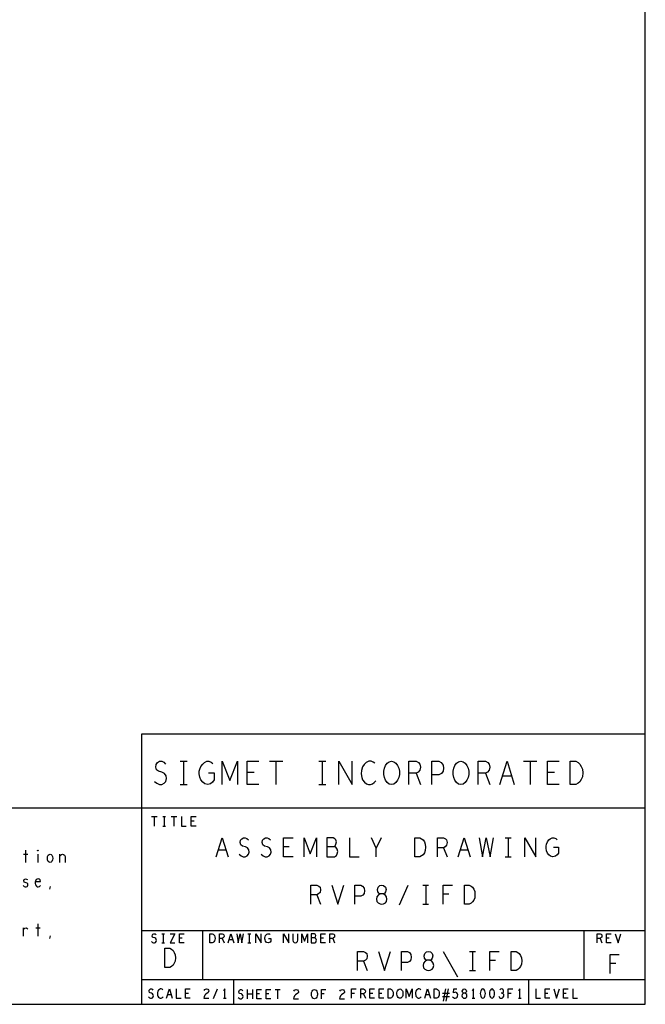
# Model space of a CAD drawing. Extents: x 17.9 to 50.9, y 20.7 to 41.7.
# Tile 13 of 15: x 45.8 to 50.9, y 20.7 to 28.8. Entities that reach past the tile are written whole.
import ezdxf

# ---------------------------------------------------------------- set-up
doc = ezdxf.new("R2010")
doc.units = 0
doc.layers.add('RVP8-IFD_F_bas', color=2, linetype='CONTINUOUS')

msp = doc.modelspace()

# ---------------------------------------------------------------- linework, layer by layer
at = {"layer": 'RVP8-IFD_F_bas'}
for points in [[(17.93, 20.735), (50.93, 20.735), (50.93, 41.735), (17.93, 41.735), (17.93, 20.735), (17.93, 20.735)], [(48.865, 22.525), (48.847, 22.528), (48.83, 22.541), (48.816, 22.559), (48.807, 22.581), (48.802, 22.606), (48.802, 22.632), (48.807, 22.657), (48.816, 22.679), (48.83, 22.697), (48.847, 22.71), (48.865, 22.713), (48.884, 22.71), (48.901, 22.697), (48.915, 22.679), (48.924, 22.657), (48.929, 22.632), (48.929, 22.606), (48.924, 22.581), (48.915, 22.559), (48.901, 22.541), (48.884, 22.528), (48.865, 22.525)], [(49.429, 22.525), (49.411, 22.528), (49.394, 22.541), (49.38, 22.559), (49.371, 22.581), (49.366, 22.606), (49.366, 22.632), (49.371, 22.657), (49.38, 22.679), (49.394, 22.697), (49.411, 22.71), (49.429, 22.713), (49.448, 22.71), (49.465, 22.697), (49.479, 22.679), (49.488, 22.657), (49.493, 22.632), (49.493, 22.606), (49.488, 22.581), (49.479, 22.559), (49.465, 22.541), (49.448, 22.528), (49.429, 22.525)], [(50.318, 22.525), (50.318, 22.713), (50.365, 22.713), (50.384, 22.704), (50.398, 22.691), (50.409, 22.672), (50.419, 22.65), (50.421, 22.619), (50.419, 22.588), (50.409, 22.566), (50.398, 22.547), (50.384, 22.534), (50.365, 22.525), (50.318, 22.525)], [(49.056, 21.935), (49.056, 22.091), (49.095, 22.091), (49.11, 22.083), (49.122, 22.073), (49.132, 22.057), (49.139, 22.039), (49.141, 22.013), (49.139, 21.987), (49.132, 21.969), (49.122, 21.953), (49.11, 21.943), (49.095, 21.935), (49.056, 21.935)], [(45.987, 21.983), (45.985, 21.985), (45.985, 21.988), (45.987, 21.99), (45.99, 21.988), (45.99, 21.985), (45.987, 21.983)], [(46.087, 21.89), (46.08, 21.892), (46.072, 21.898), (46.067, 21.91), (46.065, 21.923), (46.067, 21.937), (46.072, 21.948), (46.08, 21.955), (46.087, 21.957), (46.095, 21.955), (46.102, 21.948), (46.107, 21.937), (46.109, 21.923), (46.107, 21.91), (46.102, 21.898), (46.095, 21.892), (46.087, 21.89)], [(48.785, 21.55), (48.799, 21.553), (48.815, 21.56), (48.825, 21.573), (48.828, 21.592), (48.825, 21.61), (48.813, 21.625), (48.795, 21.633), (48.776, 21.633), (48.764, 21.638), (48.754, 21.651), (48.75, 21.67), (48.756, 21.688), (48.77, 21.701), (48.785, 21.706), (48.801, 21.701), (48.815, 21.688), (48.821, 21.67), (48.817, 21.651), (48.807, 21.638), (48.795, 21.633), (48.776, 21.633), (48.758, 21.625), (48.746, 21.61), (48.743, 21.592), (48.746, 21.573), (48.756, 21.56), (48.772, 21.553), (48.785, 21.55)], [(49.459, 21.55), (49.459, 21.706), (49.498, 21.706), (49.513, 21.698), (49.525, 21.688), (49.535, 21.672), (49.542, 21.654), (49.544, 21.628), (49.542, 21.602), (49.535, 21.584), (49.525, 21.568), (49.513, 21.558), (49.498, 21.55), (49.459, 21.55)], [(47.387, 21.235), (47.387, 21.31), (47.406, 21.31), (47.414, 21.306), (47.419, 21.301), (47.424, 21.294), (47.428, 21.285), (47.429, 21.272), (47.428, 21.26), (47.424, 21.251), (47.419, 21.244), (47.414, 21.239), (47.406, 21.235), (47.387, 21.235)], [(47.021, 21.035), (47.021, 21.191), (47.06, 21.191), (47.075, 21.183), (47.087, 21.173), (47.097, 21.157), (47.104, 21.139), (47.106, 21.113), (47.104, 21.087), (47.097, 21.069), (47.087, 21.053), (47.075, 21.043), (47.06, 21.035), (47.021, 21.035)], [(49.165, 21.01), (49.179, 21.013), (49.195, 21.02), (49.205, 21.033), (49.208, 21.052), (49.205, 21.07), (49.193, 21.085), (49.175, 21.093), (49.156, 21.093), (49.144, 21.098), (49.134, 21.111), (49.13, 21.13), (49.136, 21.148), (49.15, 21.161), (49.165, 21.166), (49.181, 21.161), (49.195, 21.148), (49.201, 21.13), (49.197, 21.111), (49.187, 21.098), (49.175, 21.093), (49.156, 21.093), (49.138, 21.085), (49.126, 21.07), (49.123, 21.052), (49.126, 21.033), (49.136, 21.02), (49.152, 21.013), (49.165, 21.01)], [(49.839, 21.01), (49.839, 21.166), (49.878, 21.166), (49.893, 21.158), (49.905, 21.148), (49.915, 21.132), (49.922, 21.114), (49.924, 21.088), (49.922, 21.062), (49.915, 21.044), (49.905, 21.028), (49.893, 21.018), (49.878, 21.01), (49.839, 21.01)], [(48.238, 20.78), (48.231, 20.781), (48.224, 20.786), (48.218, 20.794), (48.215, 20.803), (48.213, 20.812), (48.213, 20.822), (48.215, 20.832), (48.218, 20.841), (48.224, 20.849), (48.231, 20.854), (48.238, 20.855), (48.245, 20.854), (48.252, 20.849), (48.258, 20.841), (48.261, 20.832), (48.263, 20.822), (48.263, 20.812), (48.261, 20.803), (48.258, 20.794), (48.252, 20.786), (48.245, 20.781), (48.238, 20.78)], [(48.837, 20.785), (48.837, 20.86), (48.856, 20.86), (48.864, 20.856), (48.869, 20.851), (48.874, 20.844), (48.878, 20.835), (48.879, 20.822), (48.878, 20.81), (48.874, 20.801), (48.869, 20.794), (48.864, 20.789), (48.856, 20.785), (48.837, 20.785)], [(48.933, 20.785), (48.926, 20.786), (48.919, 20.791), (48.913, 20.799), (48.91, 20.808), (48.908, 20.818), (48.908, 20.828), (48.91, 20.838), (48.913, 20.846), (48.919, 20.854), (48.926, 20.859), (48.933, 20.86), (48.94, 20.859), (48.947, 20.854), (48.953, 20.846), (48.956, 20.838), (48.958, 20.828), (48.958, 20.818), (48.956, 20.808), (48.953, 20.799), (48.947, 20.791), (48.94, 20.786), (48.933, 20.785)], [(49.212, 20.785), (49.212, 20.86), (49.231, 20.86), (49.239, 20.856), (49.244, 20.851), (49.249, 20.844), (49.253, 20.835), (49.254, 20.822), (49.253, 20.81), (49.249, 20.801), (49.244, 20.794), (49.239, 20.789), (49.231, 20.785), (49.212, 20.785)], [(49.458, 20.785), (49.465, 20.786), (49.472, 20.79), (49.477, 20.796), (49.479, 20.805), (49.477, 20.814), (49.471, 20.821), (49.463, 20.825), (49.453, 20.825), (49.448, 20.828), (49.443, 20.834), (49.441, 20.842), (49.444, 20.851), (49.451, 20.858), (49.458, 20.86), (49.465, 20.858), (49.472, 20.851), (49.475, 20.842), (49.473, 20.834), (49.468, 20.828), (49.463, 20.825), (49.453, 20.825), (49.445, 20.821), (49.439, 20.814), (49.437, 20.805), (49.439, 20.796), (49.444, 20.79), (49.451, 20.786), (49.458, 20.785)], [(49.608, 20.86), (49.601, 20.858), (49.595, 20.851), (49.591, 20.844), (49.588, 20.834), (49.587, 20.822), (49.588, 20.811), (49.591, 20.801), (49.595, 20.794), (49.601, 20.787), (49.608, 20.785), (49.615, 20.787), (49.621, 20.794), (49.625, 20.801), (49.628, 20.811), (49.629, 20.822), (49.628, 20.834), (49.625, 20.844), (49.621, 20.851), (49.615, 20.858), (49.608, 20.86)], [(49.683, 20.86), (49.676, 20.858), (49.67, 20.851), (49.666, 20.844), (49.663, 20.834), (49.662, 20.822), (49.663, 20.811), (49.666, 20.801), (49.67, 20.794), (49.676, 20.787), (49.683, 20.785), (49.69, 20.787), (49.696, 20.794), (49.7, 20.801), (49.703, 20.811), (49.704, 20.822), (49.703, 20.834), (49.7, 20.844), (49.696, 20.851), (49.69, 20.858), (49.683, 20.86)]]:
    msp.add_lwpolyline(points, close=True, dxfattribs=at)
for points in [[(50.93, 22.935), (46.83, 22.935), (46.83, 20.735)], [(46.936, 22.55), (46.955, 22.534), (46.976, 22.525), (46.995, 22.525), (47.014, 22.534), (47.028, 22.55), (47.035, 22.572), (47.03, 22.594), (47.018, 22.613), (46.997, 22.625), (46.969, 22.632), (46.953, 22.644), (46.946, 22.666), (46.95, 22.688), (46.962, 22.704), (46.978, 22.713), (46.995, 22.713), (47.011, 22.707), (47.025, 22.691)], [(47.145, 22.713), (47.202, 22.713)], [(47.173, 22.713), (47.173, 22.525)], [(47.376, 22.619), (47.423, 22.619), (47.423, 22.563), (47.409, 22.544), (47.392, 22.531), (47.369, 22.525), (47.345, 22.531), (47.329, 22.544), (47.314, 22.563), (47.305, 22.585), (47.3, 22.61), (47.3, 22.632), (47.305, 22.65), (47.314, 22.672), (47.329, 22.691), (47.343, 22.704), (47.361, 22.713), (47.378, 22.713), (47.397, 22.707), (47.411, 22.694)], [(47.488, 22.525), (47.488, 22.713), (47.549, 22.556), (47.611, 22.713), (47.611, 22.525)], [(47.785, 22.525), (47.69, 22.525), (47.69, 22.713), (47.785, 22.713)], [(47.871, 22.713), (47.98, 22.713)], [(47.925, 22.713), (47.925, 22.525)], [(48.273, 22.713), (48.33, 22.713)], [(48.301, 22.713), (48.301, 22.525)], [(48.435, 22.525), (48.435, 22.713), (48.544, 22.525), (48.544, 22.713)], [(48.729, 22.697), (48.715, 22.707), (48.699, 22.713), (48.68, 22.713), (48.659, 22.704), (48.642, 22.688), (48.63, 22.669), (48.621, 22.638), (48.619, 22.61), (48.623, 22.581), (48.63, 22.563), (48.645, 22.544), (48.661, 22.531), (48.677, 22.525), (48.694, 22.525), (48.71, 22.531), (48.725, 22.541), (48.736, 22.553)], [(49.006, 22.525), (49.006, 22.713), (49.065, 22.713), (49.084, 22.704), (49.096, 22.691), (49.101, 22.666), (49.096, 22.641), (49.082, 22.625), (49.065, 22.616), (49.006, 22.616)], [(49.194, 22.525), (49.194, 22.713), (49.251, 22.713), (49.27, 22.704), (49.284, 22.682), (49.289, 22.657), (49.284, 22.632), (49.272, 22.613), (49.251, 22.603), (49.194, 22.603)], [(49.57, 22.525), (49.57, 22.713), (49.629, 22.713), (49.648, 22.704), (49.66, 22.691), (49.665, 22.666), (49.66, 22.641), (49.646, 22.625), (49.629, 22.616), (49.57, 22.616)], [(49.747, 22.525), (49.805, 22.713), (49.864, 22.525)], [(49.939, 22.713), (50.048, 22.713)], [(49.993, 22.713), (49.993, 22.525)], [(50.229, 22.525), (50.134, 22.525), (50.134, 22.713), (50.229, 22.713)], [(47.747, 22.622), (47.69, 22.622)], [(49.065, 22.616), (49.101, 22.525)], [(49.629, 22.616), (49.665, 22.525)], [(50.191, 22.622), (50.134, 22.622)], [(47.145, 22.525), (47.202, 22.525)], [(48.273, 22.525), (48.33, 22.525)], [(49.843, 22.591), (49.768, 22.591)], [(44.73, 22.335), (50.93, 22.335)], [(46.912, 22.265), (46.958, 22.265)], [(46.935, 22.265), (46.935, 22.185)], [(47.003, 22.265), (47.027, 22.265)], [(47.015, 22.265), (47.015, 22.185)], [(47.072, 22.265), (47.118, 22.265)], [(47.095, 22.265), (47.095, 22.185)], [(47.155, 22.265), (47.155, 22.185), (47.195, 22.185)], [(47.275, 22.185), (47.235, 22.185), (47.235, 22.265), (47.275, 22.265)], [(47.259, 22.226), (47.235, 22.226)], [(47.003, 22.185), (47.027, 22.185)], [(47.439, 21.935), (47.487, 22.091), (47.536, 21.935)], [(47.626, 21.956), (47.641, 21.943), (47.659, 21.935), (47.674, 21.935), (47.69, 21.943), (47.702, 21.956), (47.707, 21.974), (47.704, 21.992), (47.694, 22.008), (47.676, 22.018), (47.653, 22.023), (47.639, 22.034), (47.633, 22.052), (47.637, 22.07), (47.647, 22.083), (47.661, 22.091), (47.674, 22.091), (47.688, 22.086), (47.7, 22.073)], [(47.805, 21.956), (47.82, 21.943), (47.838, 21.935), (47.853, 21.935), (47.869, 21.943), (47.881, 21.956), (47.886, 21.974), (47.883, 21.992), (47.873, 22.008), (47.855, 22.018), (47.832, 22.023), (47.818, 22.034), (47.812, 22.052), (47.816, 22.07), (47.826, 22.083), (47.84, 22.091), (47.853, 22.091), (47.867, 22.086), (47.879, 22.073)], [(48.064, 21.935), (47.985, 21.935), (47.985, 22.091), (48.064, 22.091)], [(48.153, 21.935), (48.153, 22.091), (48.203, 21.961), (48.254, 22.091), (48.254, 21.935)], [(48.398, 22.018), (48.406, 22.026), (48.412, 22.039), (48.416, 22.057), (48.412, 22.073), (48.404, 22.083), (48.39, 22.091), (48.338, 22.091), (48.338, 21.935), (48.402, 21.935), (48.416, 21.945), (48.423, 21.961), (48.427, 21.979), (48.423, 21.997), (48.412, 22.013), (48.398, 22.018), (48.338, 22.018)], [(48.522, 22.091), (48.522, 21.935), (48.601, 21.935)], [(48.74, 21.935), (48.74, 22.005), (48.701, 22.091)], [(48.78, 22.091), (48.74, 22.005)], [(49.238, 21.935), (49.238, 22.091), (49.287, 22.091), (49.303, 22.083), (49.313, 22.073), (49.317, 22.052), (49.313, 22.031), (49.301, 22.018), (49.287, 22.01), (49.238, 22.01)], [(49.408, 21.935), (49.456, 22.091), (49.505, 21.935)], [(49.577, 22.091), (49.604, 21.935), (49.635, 22.091), (49.667, 21.935), (49.694, 22.091)], [(49.791, 22.091), (49.838, 22.091)], [(49.814, 22.091), (49.814, 21.935)], [(49.949, 21.935), (49.949, 22.091), (50.038, 21.935), (50.038, 22.091)], [(50.184, 22.013), (50.223, 22.013), (50.223, 21.966), (50.212, 21.951), (50.198, 21.94), (50.178, 21.935), (50.159, 21.94), (50.145, 21.951), (50.133, 21.966), (50.126, 21.984), (50.122, 22.005), (50.122, 22.023), (50.126, 22.039), (50.133, 22.057), (50.145, 22.073), (50.157, 22.083), (50.172, 22.091), (50.186, 22.091), (50.202, 22.086), (50.213, 22.075), (50.213, 22.075)], [(45.887, 21.99), (45.887, 21.89)], [(47.519, 21.99), (47.456, 21.99)], [(48.032, 22.016), (47.985, 22.016)], [(49.287, 22.01), (49.317, 21.935)], [(49.488, 21.99), (49.425, 21.99)], [(45.87, 21.957), (45.905, 21.957)], [(45.987, 21.957), (45.987, 21.89)], [(46.166, 21.89), (46.166, 21.957)], [(46.166, 21.94), (46.171, 21.948), (46.179, 21.955), (46.189, 21.957), (46.197, 21.955), (46.205, 21.948), (46.209, 21.937), (46.209, 21.89)], [(49.791, 21.935), (49.838, 21.935)], [(45.869, 21.702), (45.875, 21.695), (45.884, 21.69), (45.891, 21.69), (45.899, 21.693), (45.904, 21.698), (45.906, 21.705), (45.905, 21.715), (45.9, 21.72), (45.877, 21.73), (45.872, 21.742), (45.875, 21.75), (45.88, 21.755), (45.887, 21.757), (45.895, 21.755), (45.902, 21.75)], [(45.969, 21.735), (46.009, 21.735), (46.005, 21.747), (45.999, 21.753), (45.99, 21.757), (45.981, 21.755), (45.974, 21.75), (45.969, 21.738), (45.966, 21.728), (45.966, 21.718), (45.969, 21.708), (45.975, 21.698), (45.982, 21.692), (45.991, 21.69), (46, 21.693), (46.009, 21.703)], [(46.085, 21.672), (46.09, 21.693)], [(48.209, 21.55), (48.209, 21.706), (48.258, 21.706), (48.274, 21.698), (48.284, 21.688), (48.288, 21.667), (48.284, 21.646), (48.272, 21.633), (48.258, 21.625), (48.209, 21.625)], [(48.379, 21.706), (48.427, 21.55), (48.476, 21.706)], [(48.567, 21.55), (48.567, 21.706), (48.614, 21.706), (48.63, 21.698), (48.642, 21.68), (48.646, 21.659), (48.642, 21.638), (48.632, 21.623), (48.614, 21.615), (48.567, 21.615)], [(48.929, 21.545), (49, 21.706)], [(49.12, 21.706), (49.167, 21.706)], [(49.143, 21.706), (49.143, 21.55)], [(49.285, 21.55), (49.285, 21.706), (49.36, 21.706)], [(48.258, 21.625), (48.288, 21.55)], [(49.332, 21.631), (49.285, 21.631)], [(49.12, 21.55), (49.167, 21.55)], [(45.87, 21.29), (45.87, 21.357)], [(45.87, 21.343), (45.876, 21.35), (45.882, 21.355), (45.891, 21.357), (45.897, 21.355), (45.905, 21.35)], [(45.97, 21.357), (46.005, 21.357)], [(45.987, 21.39), (45.987, 21.29)], [(46.83, 21.335), (50.93, 21.335)], [(47.33, 20.935), (47.33, 21.335), (47.33, 21.335)], [(50.43, 21.335), (50.43, 20.935)], [(46.085, 21.272), (46.09, 21.293)], [(46.913, 21.245), (46.921, 21.239), (46.929, 21.235), (46.937, 21.235), (46.944, 21.239), (46.95, 21.245), (46.953, 21.254), (46.951, 21.262), (46.946, 21.27), (46.938, 21.275), (46.926, 21.278), (46.92, 21.282), (46.917, 21.291), (46.919, 21.3), (46.924, 21.306), (46.93, 21.31), (46.937, 21.31), (46.943, 21.308), (46.949, 21.301)], [(46.997, 21.31), (47.019, 21.31)], [(47.008, 21.31), (47.008, 21.235)], [(47.065, 21.31), (47.101, 21.31), (47.065, 21.235), (47.101, 21.235)], [(47.177, 21.235), (47.139, 21.235), (47.139, 21.31), (47.177, 21.31)], [(47.162, 21.274), (47.139, 21.274), (47.139, 21.274)], [(47.464, 21.235), (47.464, 21.31), (47.488, 21.31), (47.495, 21.306), (47.5, 21.301), (47.502, 21.291), (47.5, 21.281), (47.494, 21.275), (47.488, 21.271), (47.464, 21.271)], [(47.488, 21.271), (47.502, 21.235)], [(47.535, 21.235), (47.558, 21.31), (47.581, 21.235)], [(47.573, 21.261), (47.543, 21.261)], [(47.605, 21.31), (47.618, 21.235), (47.633, 21.31), (47.648, 21.235), (47.661, 21.31)], [(47.697, 21.31), (47.719, 21.31)], [(47.708, 21.31), (47.708, 21.235)], [(47.762, 21.235), (47.762, 21.31), (47.804, 21.235), (47.804, 21.31)], [(47.864, 21.272), (47.882, 21.272), (47.882, 21.25), (47.877, 21.242), (47.87, 21.237), (47.861, 21.235), (47.851, 21.237), (47.845, 21.242), (47.839, 21.25), (47.836, 21.259), (47.834, 21.269), (47.834, 21.278), (47.836, 21.285), (47.839, 21.294), (47.845, 21.301), (47.851, 21.306), (47.858, 21.31), (47.865, 21.31), (47.872, 21.308), (47.878, 21.302)], [(47.987, 21.235), (47.987, 21.31), (48.029, 21.235), (48.029, 21.31)], [(48.062, 21.31), (48.062, 21.256), (48.066, 21.245), (48.074, 21.237), (48.083, 21.235), (48.092, 21.237), (48.1, 21.245), (48.104, 21.256), (48.104, 21.31)], [(48.134, 21.235), (48.134, 21.31), (48.158, 21.248), (48.182, 21.31), (48.182, 21.235)], [(48.24, 21.275), (48.244, 21.279), (48.247, 21.285), (48.249, 21.294), (48.247, 21.301), (48.243, 21.306), (48.237, 21.31), (48.212, 21.31), (48.212, 21.235), (48.242, 21.235), (48.249, 21.24), (48.253, 21.248), (48.254, 21.256), (48.253, 21.265), (48.247, 21.272), (48.24, 21.275), (48.212, 21.275)], [(48.327, 21.235), (48.289, 21.235), (48.289, 21.31), (48.327, 21.31)], [(48.312, 21.274), (48.289, 21.274)], [(48.364, 21.235), (48.364, 21.31), (48.388, 21.31), (48.395, 21.306), (48.4, 21.301), (48.402, 21.291), (48.4, 21.281), (48.394, 21.275), (48.388, 21.271), (48.364, 21.271)], [(48.388, 21.271), (48.402, 21.235)], [(50.539, 21.235), (50.539, 21.31), (50.563, 21.31), (50.57, 21.306), (50.575, 21.301), (50.577, 21.291), (50.575, 21.281), (50.569, 21.275), (50.563, 21.271), (50.539, 21.271)], [(50.563, 21.271), (50.577, 21.235)], [(50.652, 21.235), (50.614, 21.235), (50.614, 21.31), (50.652, 21.31)], [(50.637, 21.274), (50.614, 21.274)], [(50.685, 21.31), (50.708, 21.235), (50.731, 21.31)], [(46.997, 21.235), (47.019, 21.235)], [(47.697, 21.235), (47.719, 21.235)], [(48.589, 21.01), (48.589, 21.166), (48.638, 21.166), (48.654, 21.158), (48.664, 21.148), (48.668, 21.127), (48.664, 21.106), (48.652, 21.093), (48.638, 21.085), (48.589, 21.085)], [(48.759, 21.166), (48.807, 21.01), (48.856, 21.166)], [(48.947, 21.01), (48.947, 21.166), (48.994, 21.166), (49.01, 21.158), (49.022, 21.14), (49.026, 21.119), (49.022, 21.098), (49.012, 21.083), (48.994, 21.075), (48.947, 21.075)], [(49.286, 21.166), (49.403, 20.958)], [(49.5, 21.166), (49.547, 21.166)], [(49.523, 21.166), (49.523, 21.01)], [(49.665, 21.01), (49.665, 21.166), (49.74, 21.166)], [(48.638, 21.085), (48.668, 21.01)], [(49.712, 21.091), (49.665, 21.091)], [(50.643, 20.985), (50.643, 21.141), (50.717, 21.141)], [(49.5, 21.01), (49.547, 21.01)], [(50.69, 21.066), (50.643, 21.066)], [(50.93, 20.935), (46.83, 20.935)], [(47.58, 20.935), (47.58, 20.735)], [(49.98, 20.935), (49.98, 20.735)], [(46.888, 20.795), (46.896, 20.789), (46.904, 20.785), (46.912, 20.785), (46.919, 20.789), (46.925, 20.795), (46.928, 20.804), (46.926, 20.812), (46.921, 20.82), (46.913, 20.825), (46.901, 20.828), (46.895, 20.832), (46.892, 20.841), (46.894, 20.85), (46.899, 20.856), (46.905, 20.86), (46.912, 20.86), (46.918, 20.858), (46.924, 20.851)], [(47.004, 20.854), (46.998, 20.858), (46.991, 20.86), (46.984, 20.86), (46.976, 20.856), (46.969, 20.85), (46.964, 20.842), (46.961, 20.83), (46.96, 20.819), (46.962, 20.808), (46.964, 20.8), (46.97, 20.792), (46.976, 20.787), (46.983, 20.785), (46.99, 20.785), (46.996, 20.787), (47.002, 20.791), (47.006, 20.796)], [(47.035, 20.785), (47.058, 20.86), (47.081, 20.785)], [(47.114, 20.86), (47.114, 20.785), (47.152, 20.785)], [(47.227, 20.785), (47.189, 20.785), (47.189, 20.86), (47.227, 20.86)], [(47.34, 20.848), (47.346, 20.855), (47.352, 20.859), (47.36, 20.86), (47.369, 20.858), (47.376, 20.851), (47.378, 20.844), (47.377, 20.836), (47.373, 20.83), (47.354, 20.818), (47.346, 20.809), (47.34, 20.796), (47.338, 20.785), (47.378, 20.785)], [(47.416, 20.783), (47.45, 20.86)], [(47.508, 20.785), (47.508, 20.86), (47.497, 20.845)], [(47.618, 20.79), (47.626, 20.784), (47.634, 20.78), (47.642, 20.78), (47.649, 20.784), (47.655, 20.79), (47.658, 20.799), (47.656, 20.807), (47.651, 20.815), (47.643, 20.82), (47.631, 20.822), (47.625, 20.827), (47.622, 20.836), (47.624, 20.845), (47.629, 20.851), (47.635, 20.855), (47.642, 20.855), (47.648, 20.853), (47.654, 20.846)], [(47.693, 20.78), (47.693, 20.855)], [(47.733, 20.855), (47.733, 20.78)], [(47.807, 20.78), (47.769, 20.78), (47.769, 20.855), (47.807, 20.855)], [(47.882, 20.78), (47.844, 20.78), (47.844, 20.855), (47.882, 20.855)], [(47.917, 20.855), (47.959, 20.855)], [(47.938, 20.855), (47.938, 20.78)], [(48.07, 20.842), (48.076, 20.85), (48.082, 20.854), (48.09, 20.855), (48.099, 20.853), (48.106, 20.846), (48.108, 20.839), (48.107, 20.831), (48.103, 20.825), (48.084, 20.812), (48.076, 20.804), (48.07, 20.791), (48.068, 20.78), (48.108, 20.78)], [(48.295, 20.78), (48.295, 20.855), (48.331, 20.855)], [(48.445, 20.842), (48.451, 20.85), (48.457, 20.854), (48.465, 20.855), (48.474, 20.853), (48.481, 20.846), (48.483, 20.839), (48.482, 20.831), (48.478, 20.825), (48.459, 20.812), (48.451, 20.804), (48.445, 20.791), (48.443, 20.78), (48.483, 20.78)], [(48.54, 20.785), (48.54, 20.86), (48.576, 20.86)], [(48.614, 20.785), (48.614, 20.86), (48.638, 20.86), (48.645, 20.856), (48.65, 20.851), (48.652, 20.841), (48.65, 20.831), (48.644, 20.825), (48.638, 20.821), (48.614, 20.821)], [(48.727, 20.785), (48.689, 20.785), (48.689, 20.86), (48.727, 20.86)], [(48.802, 20.785), (48.764, 20.785), (48.764, 20.86), (48.802, 20.86)], [(48.984, 20.785), (48.984, 20.86), (49.008, 20.798), (49.032, 20.86), (49.032, 20.785)], [(49.104, 20.854), (49.098, 20.858), (49.091, 20.86), (49.084, 20.86), (49.076, 20.856), (49.069, 20.85), (49.064, 20.842), (49.061, 20.83), (49.06, 20.819), (49.062, 20.808), (49.064, 20.8), (49.07, 20.792), (49.076, 20.787), (49.083, 20.785), (49.09, 20.785), (49.096, 20.787), (49.102, 20.791), (49.106, 20.796)], [(49.135, 20.785), (49.158, 20.86), (49.181, 20.785)], [(49.289, 20.76), (49.308, 20.86)], [(49.327, 20.86), (49.308, 20.76)], [(49.362, 20.796), (49.368, 20.79), (49.375, 20.786), (49.383, 20.785), (49.391, 20.787), (49.398, 20.792), (49.403, 20.801), (49.404, 20.811), (49.402, 20.821), (49.397, 20.828), (49.39, 20.832), (49.384, 20.834), (49.377, 20.832), (49.369, 20.828), (49.372, 20.86), (49.397, 20.86)], [(49.533, 20.785), (49.533, 20.86), (49.522, 20.845)], [(49.765, 20.825), (49.77, 20.829), (49.775, 20.835), (49.777, 20.842), (49.775, 20.85), (49.77, 20.856), (49.762, 20.86), (49.753, 20.859), (49.745, 20.854)], [(49.815, 20.785), (49.815, 20.86), (49.851, 20.86)], [(49.908, 20.785), (49.908, 20.86), (49.897, 20.845)], [(50.039, 20.86), (50.039, 20.785), (50.077, 20.785)], [(50.152, 20.785), (50.114, 20.785), (50.114, 20.86), (50.152, 20.86)], [(50.185, 20.86), (50.208, 20.785), (50.231, 20.86)], [(50.302, 20.785), (50.264, 20.785), (50.264, 20.86), (50.302, 20.86)], [(50.339, 20.86), (50.339, 20.785), (50.377, 20.785)], [(47.073, 20.811), (47.043, 20.811)], [(47.212, 20.824), (47.189, 20.824)], [(47.497, 20.785), (47.519, 20.785)], [(47.733, 20.817), (47.693, 20.817)], [(47.792, 20.819), (47.769, 20.819)], [(47.867, 20.819), (47.844, 20.819)], [(48.318, 20.819), (48.295, 20.819)], [(48.563, 20.824), (48.54, 20.824)], [(48.638, 20.821), (48.652, 20.785)], [(48.712, 20.824), (48.689, 20.824)], [(48.787, 20.824), (48.764, 20.824)], [(49.173, 20.811), (49.143, 20.811)], [(49.336, 20.822), (49.28, 20.822)], [(49.28, 20.798), (49.336, 20.798)], [(49.522, 20.785), (49.544, 20.785)], [(49.737, 20.8), (49.743, 20.791), (49.751, 20.786), (49.759, 20.785), (49.766, 20.786), (49.774, 20.792), (49.779, 20.8), (49.779, 20.808), (49.778, 20.816), (49.771, 20.822), (49.765, 20.825), (49.756, 20.825)], [(49.838, 20.824), (49.815, 20.824)], [(49.897, 20.785), (49.919, 20.785)], [(50.137, 20.824), (50.114, 20.824)], [(50.287, 20.824), (50.264, 20.824)]]:
    msp.add_lwpolyline(points, dxfattribs=at)

doc.saveas('drawing.dxf')
